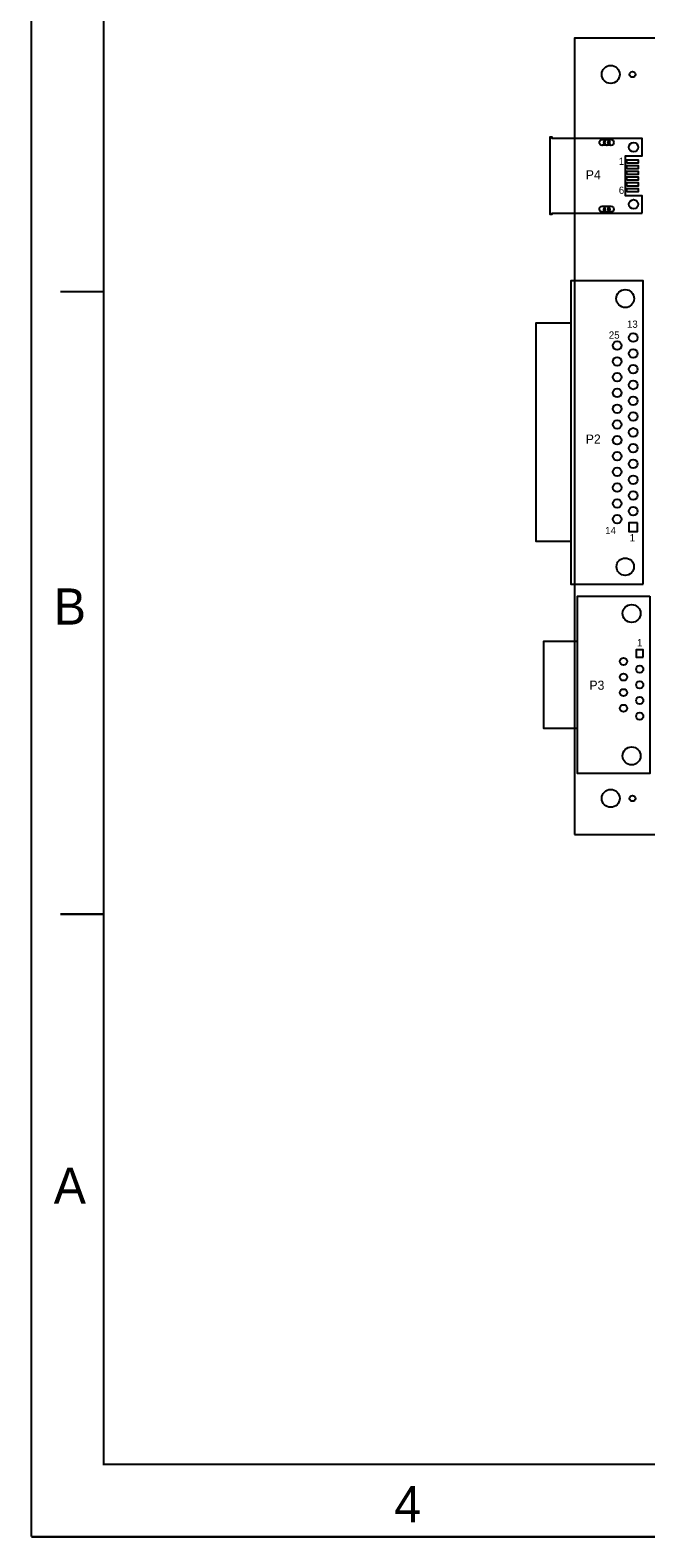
# Model space of a CAD drawing. Extents: x -4 to 18, y -5.1 to 11.9.
# Tile 1 of 8: x -4 to 0.2, y -5.1 to 5.3. Entities that reach past the tile are written whole.
import ezdxf

# ---------------------------------------------------------------- set-up
doc = ezdxf.new("R2010")
doc.units = 0

msp = doc.modelspace()

# ---------------------------------------------------------------- linework, layer by layer
at = {"layer": 'LY1', "const_width": 0.015}
for points in [[(-4, -5.1), (18, -5.1), (18, 11.9)], [(18, 11.9), (-4, 11.9), (-4, -5)], [(-3.5, 11.4), (-3.5, -4.6), (-2.9, -4.6), (12.3, -4.6)], [(-3.5, 3.5), (-3.8, 3.5)], [(-3.5, -0.8), (-3.8, -0.8)], [(-4, -5), (-4, -5.1)]]:
    msp.add_lwpolyline(points, dxfattribs=at)
at = {"layer": 'LY1'}
for points in [[(-0.25, -0.25), (8.75, -0.25), (8.75, 9.65), (5.25, 9.65), (5.25, 5.25), (-0.25, 5.25), (-0.25, -0.25)], [(0.217, 4.042), (0.217, 4.162), (0.101, 4.162), (0.101, 4.438), (0.217, 4.438), (0.217, 4.558), (-0.405, 4.558), (-0.405, 4.566), (-0.421, 4.566), (-0.421, 4.034), (-0.405, 4.034), (-0.405, 4.042), (0.217, 4.042)], [(-0.059, 4.55), (0.002, 4.55)], [(0.002, 4.511), (-0.059, 4.511)], [(0.111, 4.387), (0.111, 4.41), (0.189, 4.41), (0.189, 4.387), (0.111, 4.387)], [(0.111, 4.347), (0.111, 4.371), (0.189, 4.371), (0.189, 4.347), (0.111, 4.347)], [(0.111, 4.308), (0.111, 4.332), (0.189, 4.332), (0.189, 4.308), (0.111, 4.308)], [(0.111, 4.269), (0.111, 4.292), (0.189, 4.292), (0.189, 4.269), (0.111, 4.269)], [(0.111, 4.229), (0.111, 4.253), (0.189, 4.253), (0.189, 4.229), (0.111, 4.229)], [(0.111, 4.19), (0.111, 4.213), (0.189, 4.213), (0.189, 4.19), (0.111, 4.19)], [(-0.059, 4.089), (0.002, 4.089)], [(0.002, 4.05), (-0.059, 4.05)], [(0.225, 1.48), (0.225, 3.575), (-0.275, 3.575), (-0.275, 1.48), (0.225, 1.48)], [(-0.275, 1.775), (-0.515, 1.775), (-0.515, 3.285), (-0.275, 3.285)], [(0.186, 1.904), (0.126, 1.904), (0.126, 1.844), (0.186, 1.844), (0.186, 1.904)], [(0.27, 1.396), (0.27, 0.171), (-0.23, 0.171), (-0.23, 1.396), (0.27, 1.396)], [(-0.23, 0.482), (-0.462, 0.482), (-0.462, 1.086), (-0.23, 1.086)], [(-0.23, 1.053), (-0.228, 1.053)], [(0.225, 0.975), (0.225, 1.025), (0.175, 1.025), (0.175, 0.975), (0.225, 0.975)]]:
    msp.add_lwpolyline(points, dxfattribs=at)
at = {"layer": 'LY1', "color": 0}
for centre, radius in [((0, 5), 0.062), ((0, 5), 0.062), ((0.15, 5), 0.02), ((-0.058, 4.53), 0.02), ((-0.027, 4.53), 0.02), ((0.002, 4.53), 0.02), ((0.158, 4.497), 0.032), ((-0.058, 4.07), 0.02), ((-0.027, 4.07), 0.02), ((0.002, 4.07), 0.02), ((0.158, 4.103), 0.032), ((0.1, 3.452), 0.062), ((0.044, 3.127), 0.03), ((0.156, 3.182), 0.03), ((0.044, 3.018), 0.03), ((0.156, 3.073), 0.03), ((0.044, 2.909), 0.03), ((0.156, 2.964), 0.03), ((0.044, 2.8), 0.03), ((0.156, 2.855), 0.03), ((0.044, 2.691), 0.03), ((0.156, 2.746), 0.03), ((0.044, 2.582), 0.03), ((0.156, 2.637), 0.03), ((0.044, 2.473), 0.03), ((0.156, 2.528), 0.03), ((0.156, 2.419), 0.03), ((0.044, 2.364), 0.03), ((0.156, 2.31), 0.03), ((0.044, 2.255), 0.03), ((0.156, 2.201), 0.03), ((0.044, 2.146), 0.03), ((0.156, 2.092), 0.03), ((0.044, 2.037), 0.03), ((0.156, 1.983), 0.03), ((0.044, 1.928), 0.03), ((0.1, 1.6), 0.06), ((0.144, 1.277), 0.062), ((0.088, 0.946), 0.025), ((0.088, 0.838), 0.025), ((0.2, 0.892), 0.025), ((0.088, 0.73), 0.025), ((0.2, 0.784), 0.025), ((0.088, 0.622), 0.025), ((0.2, 0.676), 0.025), ((0.2, 0.568), 0.025), ((0.144, 0.293), 0.062), ((0, 0), 0.062), ((0, 0), 0.062), ((0.15, 0), 0.02)]:
    msp.add_circle(centre, radius, dxfattribs=at)

# ---------------------------------------------------------------- texts
at = {"layer": 'LYR1', "color": 1}
for s, height, p in [('1', 0.05, (0.056, 4.375)), ('P4', 0.063, (-0.172, 4.275)), ('6', 0.05, (0.056, 4.175)), ('13', 0.05, (0.112, 3.25)), ('25', 0.05, (-0.013, 3.175)), ('P2', 0.063, (-0.172, 2.45)), ('14', 0.05, (-0.038, 1.825)), ('1', 0.05, (0.131, 1.775)), ('B', 0.25, (-3.845, 1.2)), ('1', 0.05, (0.181, 1.05)), ('P3', 0.063, (-0.147, 0.75)), ('A', 0.25, (-3.845, -2.8)), ('4', 0.25, (-1.494, -5))]:
    msp.add_text(s, height=height, dxfattribs=at).set_placement(p)

doc.saveas('drawing.dxf')
